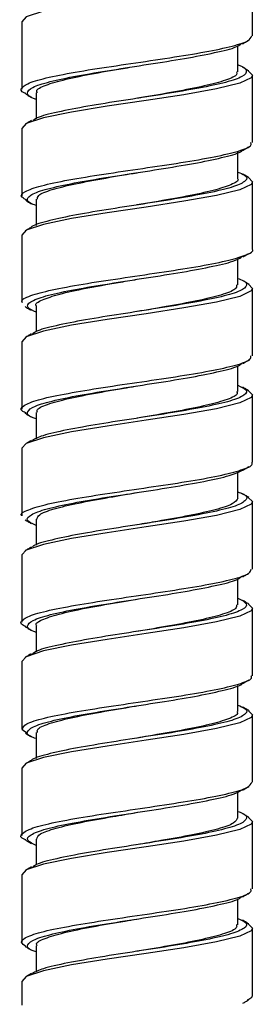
# Model space of a CAD drawing. Header units: inches. Extents: x 0.7 to 40, y 0 to 23.8.
# Tile 3 of 16: x 12.945 to 13.215, y 15.448 to 16.58. Entities that reach past the tile are written whole.
import ezdxf

# ---------------------------------------------------------------- set-up
doc = ezdxf.new("R2010")
doc.units = ezdxf.units.IN
doc.header["$MEASUREMENT"] = 0

msp = doc.modelspace()

# ---------------------------------------------------------------- linework, layer by layer
for p, q in [((13.2124, 16.5609), (13.2124, 16.6384)), ((12.9474, 16.5771), (12.9474, 16.4997)), ((13.1957, 16.5198), (13.1957, 16.5496)), ((13.2124, 16.4384), (13.2124, 16.5159)), ((12.964, 16.4957), (12.964, 16.4657)), ((12.9474, 16.4546), (12.9474, 16.3772)), ((13.1957, 16.3973), (13.1957, 16.4272)), ((13.2124, 16.3159), (13.2124, 16.3934)), ((12.964, 16.3732), (12.964, 16.3432)), ((12.9474, 16.3321), (12.9474, 16.2546)), ((13.1957, 16.2748), (13.1957, 16.3049)), ((13.2124, 16.1934), (13.2124, 16.2709)), ((12.964, 16.2507), (12.964, 16.2213)), ((13.0799, 16.2442), (13.0799, 16.2442)), ((12.9474, 16.2096), (12.9474, 16.1322)), ((13.1957, 16.1523), (13.1957, 16.1818)), ((13.2124, 16.0709), (13.2124, 16.1484)), ((12.964, 16.1282), (12.964, 16.0981)), ((12.9474, 16.0871), (12.9474, 16.0097)), ((13.1957, 16.0298), (13.1957, 16.0599)), ((13.2124, 15.9484), (13.2124, 16.0259)), ((12.964, 16.0057), (12.964, 15.976)), ((12.9474, 15.9646), (12.9474, 15.8872)), ((13.1957, 15.9073), (13.1957, 15.9371)), ((13.2124, 15.8259), (13.2124, 15.9034)), ((12.964, 15.8832), (12.964, 15.8532)), ((13.0799, 15.8767), (13.0799, 15.8767)), ((12.9474, 15.8421), (12.9474, 15.7647)), ((13.1957, 15.7848), (13.1957, 15.8147)), ((13.0799, 15.7913), (13.0799, 15.7913)), ((13.2124, 15.7034), (13.2124, 15.7809)), ((12.9534, 15.7597), (12.9475, 15.7639)), ((12.964, 15.7607), (12.964, 15.7307)), ((12.9474, 15.7196), (12.9474, 15.6422)), ((13.1957, 15.6623), (13.1957, 15.6924)), ((13.2124, 15.5809), (13.2124, 15.6584)), ((12.964, 15.6382), (12.964, 15.6087)), ((12.9474, 15.5971), (12.9474, 15.5197)), ((13.1957, 15.5398), (13.1957, 15.5694)), ((13.2124, 15.4584), (13.2124, 15.5359)), ((12.964, 15.5157), (12.964, 15.4856)), ((12.9474, 15.4746), (12.9474, 15.4472))]:
    msp.add_line(p, q)
at = {"flags": 128}
for points in [[(13.2076, 16.6433), (13.2124, 16.6384), (13.2108, 16.6354), (13.198, 16.6292), (13.1712, 16.6226), (13.1338, 16.6159), (13.0902, 16.6093), (13.0455, 16.6026), (13.0047, 16.596), (12.9725, 16.5893), (12.9527, 16.5827), (12.9474, 16.5771), (12.9474, 16.5771)], [(13.2076, 16.5208), (13.2124, 16.5159), (13.2108, 16.5129), (13.198, 16.5067), (13.1712, 16.5001), (13.1338, 16.4934), (13.0902, 16.4868), (13.0455, 16.4801), (13.0047, 16.4735), (12.9725, 16.4668), (12.9527, 16.4602), (12.9474, 16.4546), (12.9474, 16.4546)], [(13.2077, 16.3982), (13.2124, 16.3934), (13.2108, 16.3904), (13.198, 16.3842), (13.1712, 16.3776), (13.1338, 16.3709), (13.0902, 16.3643), (13.0455, 16.3576), (13.0047, 16.351), (12.9725, 16.3443), (12.9527, 16.3377), (12.9474, 16.3321), (12.9474, 16.3321)], [(13.0799, 16.2813), (13.0799, 16.2813)], [(13.2078, 16.2756), (13.2124, 16.2709), (13.2108, 16.2679), (13.198, 16.2617), (13.1712, 16.2551), (13.1338, 16.2484), (13.0902, 16.2418), (13.0455, 16.2351), (13.0047, 16.2285), (12.9725, 16.2218), (12.9527, 16.2152), (12.9474, 16.2096), (12.9474, 16.2096)], [(13.2077, 16.1532), (13.2124, 16.1484), (13.2108, 16.1454), (13.198, 16.1392), (13.1712, 16.1326), (13.1338, 16.1259), (13.0902, 16.1193), (13.0455, 16.1126), (13.0047, 16.106), (12.9725, 16.0993), (12.9527, 16.0927), (12.9474, 16.0871), (12.9474, 16.0871)], [(13.2076, 16.0308), (13.2124, 16.0259), (13.2108, 16.0229), (13.198, 16.0167), (13.1712, 16.0101), (13.1338, 16.0034), (13.0902, 15.9968), (13.0455, 15.9901), (13.0047, 15.9835), (12.9725, 15.9768), (12.9527, 15.9702), (12.9474, 15.9646), (12.9474, 15.9646)], [(13.2077, 15.9082), (13.2124, 15.9034), (13.2108, 15.9004), (13.198, 15.8942), (13.1712, 15.8876), (13.1338, 15.8809), (13.0902, 15.8743), (13.0455, 15.8676), (13.0047, 15.861), (12.9725, 15.8543), (12.9527, 15.8477), (12.9474, 15.8421), (12.9474, 15.8421)], [(13.2078, 15.7856), (13.2124, 15.7809), (13.2108, 15.7779), (13.198, 15.7717), (13.1712, 15.7651), (13.1338, 15.7584), (13.0902, 15.7518), (13.0455, 15.7451), (13.0047, 15.7385), (12.9725, 15.7318), (12.9527, 15.7252), (12.9474, 15.7196), (12.9474, 15.7196)], [(13.2077, 15.6631), (13.2124, 15.6584), (13.2108, 15.6554), (13.198, 15.6492), (13.1712, 15.6426), (13.1338, 15.6359), (13.0902, 15.6293), (13.0455, 15.6226), (13.0047, 15.616), (12.9725, 15.6093), (12.9527, 15.6027), (12.9474, 15.5971), (12.9474, 15.5971)], [(13.2076, 15.5408), (13.2124, 15.5359), (13.2108, 15.5329), (13.198, 15.5267), (13.1712, 15.5201), (13.1338, 15.5134), (13.0902, 15.5068), (13.0455, 15.5001), (13.0047, 15.4935), (12.9725, 15.4868), (12.9527, 15.4802), (12.9474, 15.4746), (12.9474, 15.4746)]]:
    msp.add_lwpolyline(points, dxfattribs=at)
for points, knots in [([(12.9521, 16.4947), (12.9517, 16.4949), (12.9453, 16.4973), (12.9466, 16.5017), (12.958, 16.5086), (12.9851, 16.515), (13.0226, 16.5219), (13.0669, 16.5283), (13.1126, 16.5351), (13.1546, 16.5417), (13.1876, 16.5484), (13.2089, 16.5548), (13.2107, 16.5589), (13.2116, 16.5609)], [0, 0, 0, 0, 0.0071564, 0.1075674, 0.2079376, 0.3083707, 0.4087372, 0.5091732, 0.6095415, 0.7099612, 0.8103339, 0.9107191, 1, 1, 1, 1]), ([(12.964, 16.4881), (12.9636, 16.4882), (12.9557, 16.4905), (12.9527, 16.4952), (12.9577, 16.5018), (12.9782, 16.5084), (13.01, 16.5151), (13.05, 16.5216), (13.0934, 16.5285), (13.1354, 16.5349), (13.1703, 16.5418), (13.1931, 16.5472), (13.1978, 16.5506), (13.1994, 16.5518)], [0, 0, 0, 0, 0.0057309, 0.1101525, 0.2146021, 0.3190247, 0.4234508, 0.5278915, 0.6323154, 0.7367953, 0.8412128, 0.9457092, 1, 1, 1, 1]), ([(13.2011, 16.5518), (13.2023, 16.5525), (13.2046, 16.5539), (13.207, 16.5553), (13.2082, 16.556)], [0, 0, 0, 0, 0.499691, 1, 1, 1, 1]), ([(13.1957, 16.5276), (13.1958, 16.5276), (13.2034, 16.5254), (13.2068, 16.5208), (13.203, 16.5142), (13.1834, 16.5076), (13.1523, 16.5009), (13.1126, 16.4943), (13.0694, 16.4875), (13.0271, 16.481), (12.9915, 16.4742), (12.9676, 16.4686), (12.9621, 16.465), (12.9601, 16.4636)], [0, 0, 0, 0, 0.000424, 0.1045415, 0.2087072, 0.312829, 0.4169494, 0.5210643, 0.6251887, 0.7293525, 0.8334709, 0.9376611, 1, 1, 1, 1]), ([(12.9654, 16.4957), (12.965, 16.4964), (12.9633, 16.4992), (12.974, 16.5045), (12.9966, 16.511), (13.0297, 16.5179), (13.0593, 16.5228), (13.0761, 16.5257), (13.0798, 16.5263)], [0, 0, 0, 0, 0.067265, 0.285058, 0.503022, 0.720804, 0.93878, 1, 1, 1, 1]), ([(13.1941, 16.5198), (13.1944, 16.5188), (13.1956, 16.5156), (13.183, 16.5099), (13.1585, 16.5035), (13.1243, 16.4966), (13.0964, 16.492), (13.0819, 16.4895), (13.0804, 16.4893)], [0, 0, 0, 0, 0.101681, 0.319977, 0.538468, 0.756768, 0.975216, 1, 1, 1, 1]), ([(13.2081, 16.5208), (13.207, 16.5215), (13.2046, 16.5229), (13.2022, 16.5243), (13.2011, 16.525)], [0, 0, 0, 0, 0.500307, 1, 1, 1, 1]), ([(12.9516, 16.4947), (12.9528, 16.494), (12.9551, 16.4926), (12.9575, 16.4912), (12.9587, 16.4905)], [0, 0, 0, 0, 0.500304, 1, 1, 1, 1]), ([(12.9585, 16.4637), (12.9574, 16.463), (12.955, 16.4616), (12.9526, 16.4601), (12.9515, 16.4594)], [0, 0, 0, 0, 0.4996928, 1, 1, 1, 1]), ([(12.9536, 16.3722), (12.9513, 16.3733), (12.9445, 16.3767), (12.9497, 16.3821), (12.968, 16.3888), (13, 16.3955), (13.041, 16.4021), (13.0865, 16.4088), (13.1312, 16.4153), (13.1702, 16.4221), (13.198, 16.4286), (13.2122, 16.4342), (13.2109, 16.4374), (13.2104, 16.4384)], [0, 0, 0, 0, 0.050588, 0.150963, 0.251282, 0.351627, 0.451948, 0.552272, 0.652606, 0.752928, 0.853297, 0.953613, 1, 1, 1, 1]), ([(12.964, 16.3661), (12.9616, 16.367), (12.9532, 16.3701), (12.953, 16.3752), (12.9643, 16.3821), (12.9898, 16.3885), (13.0255, 16.3954), (13.0675, 16.4018), (13.1108, 16.4087), (13.1509, 16.4152), (13.1814, 16.4219), (13.1984, 16.4266), (13.2002, 16.429), (13.2004, 16.4293)], [0, 0, 0, 0, 0.039968, 0.145398, 0.250784, 0.356241, 0.461622, 0.567084, 0.672467, 0.77791, 0.883298, 0.9887, 1, 1, 1, 1]), ([(13.201, 16.4292), (13.2022, 16.4299), (13.2046, 16.4314), (13.2069, 16.4328), (13.2081, 16.4335)], [0, 0, 0, 0, 0.499707, 1, 1, 1, 1]), ([(13.1957, 16.4044), (13.1986, 16.4032), (13.2071, 16.3999), (13.2061, 16.3945), (13.193, 16.3877), (13.1661, 16.3812), (13.1294, 16.3744), (13.087, 16.3678), (13.0438, 16.3611), (13.0044, 16.3545), (12.9754, 16.3479), (12.9597, 16.3433), (12.9584, 16.3411), (12.9584, 16.3411)], [0, 0, 0, 0, 0.051784, 0.157018, 0.262181, 0.367425, 0.472588, 0.577819, 0.682987, 0.788182, 0.893351, 0.998524, 1, 1, 1, 1]), ([(12.9654, 16.3732), (12.9655, 16.3747), (12.9655, 16.3784), (12.9809, 16.3844), (13.0078, 16.391), (13.0425, 16.3975), (13.0679, 16.4018), (13.0801, 16.4038)], [0, 0, 0, 0, 0.148919, 0.366072, 0.583343, 0.800507, 1, 1, 1, 1]), ([(13.1951, 16.3973), (13.1953, 16.3971), (13.1975, 16.3947), (13.1889, 16.3899), (13.1691, 16.3834), (13.1376, 16.3766), (13.1061, 16.3712), (13.0864, 16.3678), (13.0798, 16.3667)], [0, 0, 0, 0, 0.021352, 0.239091, 0.456884, 0.674613, 0.892494, 1, 1, 1, 1]), ([(13.2084, 16.3981), (13.2072, 16.3988), (13.2048, 16.4002), (13.2025, 16.4017), (13.2013, 16.4024)], [0, 0, 0, 0, 0.500294, 1, 1, 1, 1]), ([(12.9516, 16.3722), (12.9528, 16.3715), (12.9551, 16.3701), (12.9575, 16.3687), (12.9586, 16.368)], [0, 0, 0, 0, 0.500277, 1, 1, 1, 1]), ([(12.9583, 16.341), (12.9571, 16.3403), (12.9548, 16.3389), (12.9524, 16.3375), (12.9513, 16.3368)], [0, 0, 0, 0, 0.499729, 1, 1, 1, 1]), ([(12.9485, 16.2546), (12.9481, 16.255), (12.9458, 16.2576), (12.9564, 16.2626), (12.9801, 16.269), (13.0167, 16.2759), (13.0602, 16.2823), (13.106, 16.2892), (13.1487, 16.2956), (13.184, 16.3025), (13.2055, 16.309), (13.2147, 16.3135), (13.2122, 16.3158), (13.2121, 16.3159)], [0, 0, 0, 0, 0.01916, 0.127696, 0.236272, 0.344802, 0.453401, 0.561928, 0.670529, 0.779057, 0.887639, 0.996172, 1, 1, 1, 1]), ([(12.964, 16.2434), (12.9602, 16.2452), (12.9517, 16.2493), (12.9559, 16.2554), (12.9732, 16.2622), (13.0032, 16.2688), (13.042, 16.2754), (13.0851, 16.2822), (13.1278, 16.2887), (13.1644, 16.2955), (13.1904, 16.3014), (13.1971, 16.3053), (13.1999, 16.3069)], [0, 0, 0, 0, 0.086041, 0.190874, 0.295638, 0.400441, 0.505208, 0.609977, 0.714752, 0.819521, 0.924339, 1, 1, 1, 1]), ([(13.2012, 16.3068), (13.2024, 16.3075), (13.2047, 16.3089), (13.2071, 16.3104), (13.2082, 16.3111)], [0, 0, 0, 0, 0.4997421, 1, 1, 1, 1]), ([(13.1957, 16.2822), (13.1968, 16.2819), (13.2049, 16.2794), (13.2072, 16.2746), (13.2003, 16.2679), (13.1783, 16.2614), (13.1452, 16.2546), (13.1045, 16.2481), (13.0611, 16.2412), (13.0195, 16.2348), (12.9858, 16.2279), (12.9648, 16.2227), (12.9611, 16.2195), (12.96, 16.2185)], [0, 0, 0, 0, 0.015232, 0.119713, 0.224195, 0.32868, 0.433162, 0.537692, 0.642168, 0.74672, 0.851193, 0.955744, 1, 1, 1, 1]), ([(12.9643, 16.2507), (12.9642, 16.2508), (12.9619, 16.2531), (12.9701, 16.2577), (12.9892, 16.2642), (13.0202, 16.2711), (13.0522, 16.2766), (13.0726, 16.2801), (13.0799, 16.2813)], [0, 0, 0, 0, 0.009522, 0.227242, 0.444979, 0.662698, 0.880542, 1, 1, 1, 1]), ([(13.2085, 16.2756), (13.2073, 16.2763), (13.205, 16.2777), (13.2026, 16.2791), (13.2014, 16.2798)], [0, 0, 0, 0, 0.500241, 1, 1, 1, 1]), ([(13.1944, 16.2749), (13.1943, 16.2732), (13.1939, 16.2694), (13.1776, 16.2632), (13.1501, 16.2566), (13.1157, 16.2503), (13.091, 16.2461), (13.0796, 16.2442)], [0, 0, 0, 0, 0.160841, 0.377903, 0.595047, 0.812114, 1, 1, 1, 1]), ([(12.9513, 16.2499), (12.9525, 16.2492), (12.9548, 16.2478), (12.9572, 16.2464), (12.9584, 16.2457)], [0, 0, 0, 0, 0.5002377, 1, 1, 1, 1]), ([(12.9583, 16.2186), (12.9572, 16.2179), (12.9548, 16.2165), (12.9525, 16.2151), (12.9513, 16.2144)], [0, 0, 0, 0, 0.49977, 1, 1, 1, 1]), ([(12.953, 16.1274), (12.9513, 16.1281), (12.9446, 16.1311), (12.9483, 16.1361), (12.9643, 16.1429), (12.9947, 16.1494), (13.0346, 16.1562), (13.0798, 16.1628), (13.1249, 16.1694), (13.165, 16.1761), (13.1947, 16.1826), (13.2111, 16.1886), (13.2107, 16.1921), (13.2105, 16.1934)], [0, 0, 0, 0, 0.032731, 0.133431, 0.234061, 0.334749, 0.435383, 0.53604, 0.636675, 0.737313, 0.837965, 0.938601, 1, 1, 1, 1]), ([(13.2014, 16.1845), (13.2026, 16.1852), (13.2049, 16.1866), (13.2072, 16.188), (13.2084, 16.1887)], [0, 0, 0, 0, 0.4997746, 1, 1, 1, 1]), ([(12.964, 16.1209), (12.9625, 16.1214), (12.9542, 16.1241), (12.9526, 16.129), (12.9609, 16.1358), (12.9841, 16.1422), (13.018, 16.1491), (13.0592, 16.1555), (13.1027, 16.1624), (13.1438, 16.1689), (13.1765, 16.1757), (13.1961, 16.1808), (13.1991, 16.1837), (13.1999, 16.1845)], [0, 0, 0, 0, 0.02292, 0.127614, 0.232315, 0.337046, 0.441742, 0.546504, 0.651195, 0.755966, 0.860657, 0.965414, 1, 1, 1, 1]), ([(13.1957, 16.1595), (13.1992, 16.1579), (13.2078, 16.1541), (13.2047, 16.1482), (13.1888, 16.1414), (13.1597, 16.1349), (13.1216, 16.1282), (13.0787, 16.1215), (13.0358, 16.1149), (12.9984, 16.1082), (12.9707, 16.1021), (12.963, 16.098), (12.9596, 16.0962)], [0, 0, 0, 0, 0.073573, 0.178811, 0.283971, 0.389192, 0.494357, 0.599539, 0.704702, 0.809871, 0.915065, 1, 1, 1, 1]), ([(12.9656, 16.1282), (12.9652, 16.1291), (12.9638, 16.1322), (12.9757, 16.1377), (12.9995, 16.1442), (13.0334, 16.151), (13.062, 16.1557), (13.0774, 16.1584), (13.0797, 16.1588)], [0, 0, 0, 0, 0.089454, 0.3073, 0.525339, 0.743183, 0.961197, 1, 1, 1, 1]), ([(13.2083, 16.1532), (13.2071, 16.1539), (13.2048, 16.1553), (13.2024, 16.1567), (13.2012, 16.1574)], [0, 0, 0, 0, 0.500252, 1, 1, 1, 1]), ([(13.1942, 16.1523), (13.1946, 16.1515), (13.1961, 16.1486), (13.1848, 16.1431), (13.1615, 16.1367), (13.128, 16.1298), (13.099, 16.125), (13.083, 16.1223), (13.0802, 16.1218)], [0, 0, 0, 0, 0.079421, 0.297438, 0.515641, 0.733651, 0.951847, 1, 1, 1, 1]), ([(12.9512, 16.1275), (12.9524, 16.1268), (12.9548, 16.1254), (12.9571, 16.1239), (12.9583, 16.1232)], [0, 0, 0, 0, 0.500238, 1, 1, 1, 1]), ([(12.9587, 16.0963), (12.9575, 16.0956), (12.9551, 16.0941), (12.9528, 16.0927), (12.9516, 16.092)], [0, 0, 0, 0, 0.499721, 1, 1, 1, 1]), ([(12.9476, 16.0097), (12.9475, 16.0097), (12.945, 16.012), (12.9541, 16.0166), (12.9756, 16.0231), (13.0108, 16.0299), (13.0535, 16.0364), (13.0993, 16.0432), (13.1428, 16.0496), (13.1794, 16.0565), (13.2033, 16.063), (13.2139, 16.0679), (13.2116, 16.0705), (13.2112, 16.0709)], [0, 0, 0, 0, 0.003304, 0.111838, 0.220375, 0.32891, 0.437488, 0.546017, 0.654617, 0.763143, 0.871742, 0.980271, 1, 1, 1, 1]), ([(13.2014, 16.062), (13.2026, 16.0627), (13.205, 16.0641), (13.2073, 16.0655), (13.2085, 16.0662)], [0, 0, 0, 0, 0.49974, 1, 1, 1, 1]), ([(12.964, 15.9986), (12.9608, 16), (12.9523, 16.0036), (12.9542, 16.0091), (12.9688, 16.016), (12.9967, 16.0225), (13.0341, 16.0293), (13.0768, 16.0358), (13.1199, 16.0425), (13.1581, 16.0492), (13.1878, 16.0556), (13.1969, 16.06), (13.2013, 16.0621)], [0, 0, 0, 0, 0.061763, 0.166737, 0.27163, 0.376599, 0.481496, 0.586439, 0.69134, 0.79624, 0.901137, 1, 1, 1, 1]), ([(13.1957, 16.037), (13.1977, 16.0363), (13.2061, 16.0334), (13.207, 16.0284), (13.1971, 16.0216), (13.1727, 16.0151), (13.1379, 16.0083), (13.0963, 16.0018), (13.0529, 15.995), (13.0123, 15.9885), (12.9807, 15.9817), (12.9625, 15.9769), (12.9601, 15.9742), (12.9597, 15.9737)], [0, 0, 0, 0, 0.031386, 0.136587, 0.241773, 0.347014, 0.452194, 0.557453, 0.662631, 0.767884, 0.873066, 0.978291, 1, 1, 1, 1]), ([(12.9651, 16.0057), (12.9654, 16.0074), (12.9662, 16.0113), (12.9832, 16.0176), (13.0111, 16.0242), (13.0452, 16.0304), (13.0692, 16.0345), (13.08, 16.0363)], [0, 0, 0, 0, 0.170983, 0.388203, 0.605469, 0.822686, 1, 1, 1, 1]), ([(13.1957, 16.0298), (13.1944, 16.0276), (13.1918, 16.0231), (13.1713, 16.0166), (13.1412, 16.0098), (13.1087, 16.0041), (13.0876, 16.0005), (13.0797, 15.9992)], [0, 0, 0, 0, 0.2172642, 0.4347307, 0.6522224, 0.8698096, 1, 1, 1, 1]), ([(13.2081, 16.0308), (13.2069, 16.0315), (13.2046, 16.0329), (13.2022, 16.0343), (13.201, 16.035)], [0, 0, 0, 0, 0.500299, 1, 1, 1, 1]), ([(12.9513, 16.0049), (12.9524, 16.0042), (12.9548, 16.0028), (12.9572, 16.0014), (12.9583, 16.0007)], [0, 0, 0, 0, 0.500279, 1, 1, 1, 1]), ([(12.9586, 15.9737), (12.9574, 15.973), (12.9551, 15.9716), (12.9527, 15.9702), (12.9515, 15.9695)], [0, 0, 0, 0, 0.499692, 1, 1, 1, 1]), ([(12.9526, 15.8823), (12.9516, 15.8827), (12.9449, 15.8854), (12.9472, 15.8901), (12.9609, 15.897), (12.9895, 15.9034), (13.0282, 15.9102), (13.073, 15.9167), (13.1185, 15.9235), (13.1596, 15.9301), (13.1911, 15.9367), (13.21, 15.9429), (13.2107, 15.9467), (13.2109, 15.9484)], [0, 0, 0, 0, 0.019269, 0.11982, 0.220308, 0.320865, 0.421353, 0.521897, 0.622389, 0.722902, 0.823394, 0.92389, 1, 1, 1, 1]), ([(12.964, 15.8756), (12.9634, 15.8758), (12.9555, 15.8781), (12.9527, 15.8828), (12.958, 15.8894), (12.9788, 15.896), (13.0109, 15.9028), (13.051, 15.9093), (13.0944, 15.9161), (13.1364, 15.9226), (13.171, 15.9295), (13.1935, 15.9349), (13.1981, 15.9383), (13.1996, 15.9394)], [0, 0, 0, 0, 0.007563, 0.111839, 0.216135, 0.32041, 0.42469, 0.528992, 0.633268, 0.737606, 0.841876, 0.946226, 1, 1, 1, 1]), ([(13.2013, 15.9394), (13.2025, 15.9401), (13.2048, 15.9415), (13.2072, 15.9429), (13.2084, 15.9437)], [0, 0, 0, 0, 0.499705, 1, 1, 1, 1]), ([(13.1957, 15.915), (13.1999, 15.9128), (13.2083, 15.9084), (13.2028, 15.9019), (13.1841, 15.8952), (13.1531, 15.8885), (13.1137, 15.882), (13.0704, 15.8752), (13.028, 15.8687), (12.9923, 15.8618), (12.9678, 15.8562), (12.9621, 15.8525), (12.9599, 15.851)], [0, 0, 0, 0, 0.10084, 0.204967, 0.309044, 0.413127, 0.517199, 0.621279, 0.725393, 0.829468, 0.933611, 1, 1, 1, 1]), ([(12.9648, 15.8832), (12.9645, 15.8835), (12.9624, 15.886), (12.9714, 15.8909), (12.9919, 15.8974), (13.0238, 15.9043), (13.0548, 15.9095), (13.0739, 15.9128), (13.0798, 15.9138)], [0, 0, 0, 0, 0.031345, 0.249173, 0.467086, 0.684899, 0.902884, 1, 1, 1, 1]), ([(13.1942, 15.9074), (13.1943, 15.906), (13.1945, 15.9024), (13.1798, 15.8964), (13.1534, 15.8898), (13.1184, 15.8832), (13.0923, 15.8788), (13.0795, 15.8766)], [0, 0, 0, 0, 0.1386717, 0.3556475, 0.5727689, 0.7897575, 1, 1, 1, 1]), ([(13.2083, 15.9082), (13.2071, 15.9089), (13.2048, 15.9103), (13.2024, 15.9117), (13.2012, 15.9124)], [0, 0, 0, 0, 0.500305, 1, 1, 1, 1]), ([(12.9514, 15.8824), (12.9526, 15.8816), (12.955, 15.8802), (12.9573, 15.8788), (12.9585, 15.8781)], [0, 0, 0, 0, 0.500305, 1, 1, 1, 1]), ([(12.9584, 15.8511), (12.9572, 15.8504), (12.9548, 15.849), (12.9525, 15.8476), (12.9513, 15.8469)], [0, 0, 0, 0, 0.499711, 1, 1, 1, 1]), ([(12.9482, 15.7647), (12.949, 15.7666), (12.9508, 15.7708), (12.9719, 15.7772), (13.0049, 15.7839), (13.0469, 15.7904), (13.0926, 15.7972), (13.1368, 15.8037), (13.1747, 15.8105), (13.2006, 15.817), (13.213, 15.8223), (13.2111, 15.8252), (13.2107, 15.8259)], [0, 0, 0, 0, 0.0960098, 0.2045295, 0.3130508, 0.4215773, 0.5300988, 0.6386658, 0.7471812, 0.8557681, 0.9642806, 1, 1, 1, 1]), ([(12.964, 15.7536), (12.9616, 15.7545), (12.9531, 15.7577), (12.9531, 15.7629), (12.9648, 15.7697), (12.9906, 15.7762), (13.0264, 15.783), (13.0685, 15.7895), (13.1118, 15.7963), (13.1518, 15.8029), (13.182, 15.8096), (13.1987, 15.8142), (13.2005, 15.8166), (13.2006, 15.8168)], [0, 0, 0, 0, 0.0422054, 0.147562, 0.2528672, 0.3582476, 0.4635491, 0.5689301, 0.6742345, 0.7795934, 0.8849027, 0.9902177, 1, 1, 1, 1]), ([(13.2011, 15.8168), (13.2023, 15.8175), (13.2047, 15.8189), (13.207, 15.8203), (13.2082, 15.821)], [0, 0, 0, 0, 0.499691, 1, 1, 1, 1]), ([(13.1957, 15.7919), (13.1985, 15.7908), (13.207, 15.7875), (13.2062, 15.7822), (13.1935, 15.7753), (13.1668, 15.7689), (13.1304, 15.762), (13.088, 15.7555), (13.0448, 15.7487), (13.0053, 15.7421), (12.9759, 15.7355), (12.96, 15.7309), (12.9586, 15.7286), (12.9585, 15.7285)], [0, 0, 0, 0, 0.049297, 0.154421, 0.259478, 0.364615, 0.469671, 0.574798, 0.679859, 0.784954, 0.890017, 0.995082, 1, 1, 1, 1]), ([(12.9657, 15.7606), (12.9654, 15.7618), (12.9644, 15.7651), (12.9776, 15.7709), (13.0026, 15.7774), (13.0372, 15.7842), (13.0647, 15.7887), (13.0786, 15.7911), (13.0796, 15.7913)], [0, 0, 0, 0, 0.113143, 0.330815, 0.548675, 0.766355, 0.984155, 1, 1, 1, 1]), ([(13.1944, 15.7848), (13.1948, 15.7843), (13.1967, 15.7815), (13.1865, 15.7763), (13.1645, 15.7698), (13.1317, 15.763), (13.1017, 15.758), (13.0843, 15.755), (13.08, 15.7542)], [0, 0, 0, 0, 0.057224, 0.275139, 0.493207, 0.711108, 0.929204, 1, 1, 1, 1]), ([(13.2085, 15.7856), (13.2073, 15.7863), (13.205, 15.7877), (13.2026, 15.7891), (13.2014, 15.7898)], [0, 0, 0, 0, 0.5002639, 1, 1, 1, 1]), ([(12.9516, 15.7598), (12.9528, 15.759), (12.9551, 15.7576), (12.9575, 15.7562), (12.9587, 15.7555)], [0, 0, 0, 0, 0.500307, 1, 1, 1, 1]), ([(12.9583, 15.7285), (12.9571, 15.7278), (12.9548, 15.7264), (12.9524, 15.725), (12.9513, 15.7243)], [0, 0, 0, 0, 0.499767, 1, 1, 1, 1]), ([(12.952, 15.6372), (12.9517, 15.6373), (12.9453, 15.6397), (12.9465, 15.6441), (12.9578, 15.651), (12.9846, 15.6574), (13.022, 15.6643), (13.0662, 15.6707), (13.1119, 15.6776), (13.1541, 15.6841), (13.1873, 15.6908), (13.2087, 15.6972), (13.2107, 15.7014), (13.2117, 15.7034)], [0, 0, 0, 0, 0.005718, 0.106126, 0.206496, 0.306928, 0.407294, 0.50773, 0.608097, 0.708519, 0.808891, 0.909279, 1, 1, 1, 1]), ([(12.964, 15.6308), (12.9601, 15.6327), (12.9516, 15.6369), (12.9561, 15.6431), (12.9738, 15.6499), (13.0041, 15.6565), (13.043, 15.6631), (13.0861, 15.6698), (13.1287, 15.6763), (13.1651, 15.6832), (13.1907, 15.689), (13.1971, 15.6928), (13.1996, 15.6943)], [0, 0, 0, 0, 0.0896342, 0.1945166, 0.2993348, 0.4041834, 0.509003, 0.6138258, 0.7186612, 0.8234821, 0.9283579, 1, 1, 1, 1]), ([(13.201, 15.6942), (13.2022, 15.6949), (13.2046, 15.6964), (13.2069, 15.6978), (13.2081, 15.6985)], [0, 0, 0, 0, 0.499702, 1, 1, 1, 1]), ([(13.1957, 15.6698), (13.1967, 15.6695), (13.2047, 15.667), (13.2072, 15.6623), (13.2007, 15.6556), (13.1789, 15.649), (13.1461, 15.6422), (13.1056, 15.6357), (13.0621, 15.6289), (13.0205, 15.6224), (12.9865, 15.6156), (12.9653, 15.6103), (12.9614, 15.6071), (12.9602, 15.6062)], [0, 0, 0, 0, 0.013348, 0.117972, 0.222595, 0.327215, 0.431841, 0.536509, 0.641129, 0.745822, 0.850438, 0.955133, 1, 1, 1, 1]), ([(12.9647, 15.6381), (12.9654, 15.6401), (12.9669, 15.6443), (12.9855, 15.6507), (13.0145, 15.6574), (13.0479, 15.6634), (13.0706, 15.6672), (13.0801, 15.6689)], [0, 0, 0, 0, 0.19286, 0.409924, 0.626993, 0.844076, 1, 1, 1, 1]), ([(13.1952, 15.6624), (13.1944, 15.6604), (13.1927, 15.6561), (13.1738, 15.6497), (13.1447, 15.643), (13.1114, 15.6371), (13.0889, 15.6332), (13.0796, 15.6317)], [0, 0, 0, 0, 0.196632, 0.413678, 0.63073, 0.84781, 1, 1, 1, 1]), ([(13.2084, 15.6631), (13.2072, 15.6638), (13.2049, 15.6652), (13.2026, 15.6666), (13.2014, 15.6673)], [0, 0, 0, 0, 0.5002342, 1, 1, 1, 1]), ([(12.9516, 15.6372), (12.9528, 15.6365), (12.9551, 15.6351), (12.9575, 15.6337), (12.9587, 15.633)], [0, 0, 0, 0, 0.5002845, 1, 1, 1, 1]), ([(12.9585, 15.6062), (12.9574, 15.6055), (12.955, 15.6041), (12.9527, 15.6027), (12.9515, 15.602)], [0, 0, 0, 0, 0.499741, 1, 1, 1, 1]), ([(12.9522, 15.5148), (12.95, 15.5164), (12.9454, 15.5197), (12.9509, 15.5251), (12.9677, 15.5313), (12.9995, 15.5379), (13.0404, 15.5445), (13.0858, 15.5512), (13.1306, 15.5577), (13.1697, 15.5645), (13.1977, 15.571), (13.2121, 15.5767), (13.2108, 15.5799), (13.2104, 15.5809)], [0, 0, 0, 0, 0.073438, 0.147704, 0.248236, 0.348798, 0.449332, 0.549868, 0.650412, 0.750947, 0.851527, 0.952057, 1, 1, 1, 1]), ([(12.964, 15.5085), (12.9624, 15.509), (12.9541, 15.5117), (12.9526, 15.5166), (12.9613, 15.5234), (12.9848, 15.5299), (13.0189, 15.5368), (13.0603, 15.5432), (13.1037, 15.5501), (13.1447, 15.5565), (13.1771, 15.5634), (13.1963, 15.5683), (13.1991, 15.5712), (13.1997, 15.5718)], [0, 0, 0, 0, 0.025004, 0.130013, 0.235032, 0.340088, 0.445101, 0.550184, 0.655193, 0.760282, 0.865292, 0.970363, 1, 1, 1, 1]), ([(13.2011, 15.5718), (13.2023, 15.5725), (13.2046, 15.5739), (13.207, 15.5753), (13.2082, 15.576)], [0, 0, 0, 0, 0.499733, 1, 1, 1, 1]), ([(13.1957, 15.5469), (13.1992, 15.5454), (13.2077, 15.5417), (13.2049, 15.5359), (13.1893, 15.5291), (13.1605, 15.5225), (13.1226, 15.5158), (13.0797, 15.5092), (13.0368, 15.5026), (12.9992, 15.4958), (12.9711, 15.4897), (12.9631, 15.4855), (12.9595, 15.4837)], [0, 0, 0, 0, 0.070625, 0.175934, 0.281162, 0.386456, 0.491689, 0.596947, 0.70218, 0.807418, 0.912674, 1, 1, 1, 1]), ([(12.9652, 15.5157), (12.9649, 15.5162), (12.9629, 15.519), (12.9729, 15.5241), (12.9947, 15.5306), (13.0274, 15.5375), (13.0575, 15.5425), (13.0751, 15.5455), (13.0796, 15.5463)], [0, 0, 0, 0, 0.053431, 0.271465, 0.489643, 0.707662, 0.925874, 1, 1, 1, 1]), ([(13.2081, 15.5408), (13.2069, 15.5415), (13.2046, 15.5429), (13.2022, 15.5443), (13.201, 15.545)], [0, 0, 0, 0, 0.500285, 1, 1, 1, 1]), ([(13.1941, 15.5399), (13.1943, 15.5387), (13.1952, 15.5353), (13.1818, 15.5295), (13.1565, 15.523), (13.1219, 15.5162), (13.0946, 15.5117), (13.0809, 15.5094), (13.0801, 15.5093)], [0, 0, 0, 0, 0.116999, 0.334665, 0.552515, 0.77019, 0.987974, 1, 1, 1, 1]), ([(12.9514, 15.5149), (12.9526, 15.5142), (12.9549, 15.5128), (12.9573, 15.5113), (12.9584, 15.5106)], [0, 0, 0, 0, 0.500246, 1, 1, 1, 1]), ([(12.9587, 15.4838), (12.9575, 15.4831), (12.9551, 15.4817), (12.9528, 15.4802), (12.9516, 15.4795)], [0, 0, 0, 0, 0.499697, 1, 1, 1, 1]), ([(13.2014, 15.4495), (13.2026, 15.4502), (13.2049, 15.4516), (13.2072, 15.453), (13.2084, 15.4537)], [0, 0, 0, 0, 0.499769, 1, 1, 1, 1]), ([(13.2067, 15.4536), (13.2087, 15.4545), (13.2122, 15.4562), (13.2123, 15.4578), (13.2124, 15.4584)], [0, 0, 0, 0, 0.57675, 1, 1, 1, 1])]:
    msp.add_open_spline(points, degree=3, knots=knots)

doc.saveas('drawing.dxf')
